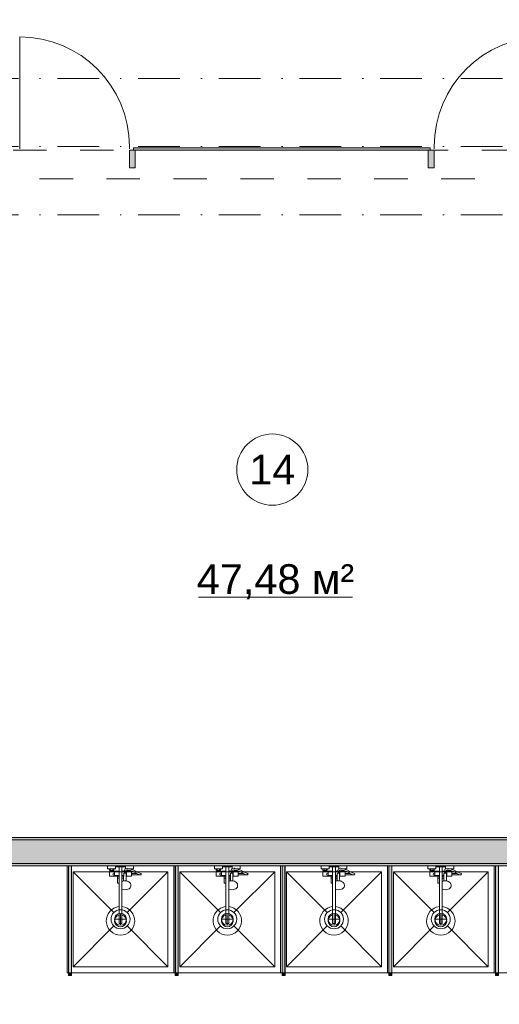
# Model space of a CAD drawing. Header units: millimetres. Extents: x 0 to 1184, y 0 to 836.
# Tile 116 of 241: x 734 to 775, y 287 to 370. Entities that reach past the tile are written whole.
import ezdxf
from ezdxf.xclip import XClip

# ---------------------------------------------------------------- set-up
doc = ezdxf.new("R2010")
doc.units = ezdxf.units.MM
doc.header["$MEASUREMENT"] = 0
doc.header["$XCLIPFRAME"] = 0
doc.linetypes.add('Штриховая', pattern=[5.644444, 2.822222, -2.822222])
doc.linetypes.add('Штрихпунктирная', pattern=[6.702778, 3.527778, -1.763889, 0, -1.411111])
for name, color, linetype in [('Интерьер - Оборудование', 7, 'Continuous'), ('Интерьер - Сантехника', 7, 'Continuous'), ('Конструктив - Навесные Стены', 7, 'Continuous'), ('Конструктив - Стены Блок 200 нов', 7, 'Continuous'), ('Элемент Модели - Зона', 7, 'Continuous'), ('Элемент Модели - Оси', 7, 'Continuous')]:
    doc.layers.add(name, color=color, linetype=linetype)
doc.styles.add('СГЕНЕРИР_СТИЛЬ_3', font='txt')

# ---------------------------------------------------------------- blocks, each defined once
blk = doc.blocks.new('Чертеж_4_4', base_point=(-278.479, 89.564))
at = {"layer": 'Интерьер - Оборудование', "linetype": 'Continuous', "lineweight": 0, "true_color": 0x000000}
for points in [[(738.788, 298.965), (738.548, 298.965), (738.548, 289.965), (738.788, 289.965)], [(747.788, 298.965), (747.548, 298.965), (747.548, 289.965), (747.788, 289.965)], [(756.788, 298.965), (756.548, 298.965), (756.548, 289.965), (756.788, 289.965)], [(765.788, 298.965), (765.548, 298.965), (765.548, 289.965), (765.788, 289.965)], [(774.788, 298.965), (774.548, 298.965), (774.548, 289.965), (774.788, 289.965)]]:
    blk.add_hatch(color=18, dxfattribs=at).paths.add_polyline_path(points)
at = {"layer": 'Интерьер - Оборудование', "linetype": 'Continuous', "lineweight": 0, "true_color": 0x666666}
for points in [[(738.793, 289.715), (738.793, 289.965), (738.543, 289.965), (738.543, 289.715)], [(747.793, 289.715), (747.793, 289.965), (747.543, 289.965), (747.543, 289.715)], [(756.793, 289.715), (756.793, 289.965), (756.543, 289.965), (756.543, 289.715)], [(765.793, 289.715), (765.793, 289.965), (765.543, 289.965), (765.543, 289.715)], [(774.793, 289.715), (774.793, 289.965), (774.543, 289.965), (774.543, 289.715)]]:
    blk.add_hatch(color=251, dxfattribs=at).paths.add_polyline_path(points)
at = {"layer": 'Конструктив - Навесные Стены', "linetype": 'Continuous', "lineweight": 0, "true_color": 0x000000}
for points in [[(743.671, 357.764), (744.171, 357.764), (744.171, 359.264), (743.671, 359.264)], [(744.021, 359.464), (744.021, 359.264), (769.021, 359.264), (769.021, 359.464)], [(768.871, 357.764), (769.371, 357.764), (769.371, 359.264), (768.871, 359.264)]]:
    blk.add_hatch(color=18, dxfattribs=at).paths.add_polyline_path(points)
at = {"layer": 'Конструктив - Стены Блок 200 нов', "linetype": 'Continuous', "lineweight": 0, "true_color": 0x000000}
for points in [[(798.321, 301.365), (714.721, 301.365), (714.721, 301.165), (798.321, 301.165)], [(798.521, 301.165), (714.721, 301.165), (714.721, 299.165), (798.521, 299.165)], [(714.721, 298.965), (817.923, 298.965), (817.923, 299.165), (714.721, 299.165)]]:
    blk.add_hatch(color=18, dxfattribs=at).paths.add_polyline_path(points)
at = {"layer": 'Интерьер - Оборудование', "color": 7, "linetype": 'Continuous', "lineweight": 15}
for p, q in [((738.543, 289.965), (738.543, 298.965)), ((738.543, 298.965), (738.548, 298.965)), ((738.793, 298.965), (738.788, 298.965)), ((738.793, 289.965), (738.793, 298.965)), ((741.993, 298.705), (742.353, 298.705)), ((742.083, 298.705), (742.083, 298.565)), ((742.263, 298.705), (742.263, 298.565)), ((742.803, 298.885), (743.043, 298.885)), ((743.338, 298.735), (743.333, 298.733)), ((743.35, 298.738), (743.338, 298.735)), ((743.482, 298.76), (743.35, 298.738)), ((743.495, 298.76), (743.482, 298.76)), ((743.54, 298.752), (743.495, 298.76)), ((743.733, 298.715), (743.54, 298.752)), ((743.853, 298.672), (743.733, 298.715)), ((743.744, 298.71), (743.744, 298.71)), ((743.76, 298.705), (743.853, 298.705)), ((747.543, 289.965), (747.543, 298.965)), ((747.543, 298.965), (747.548, 298.965)), ((747.793, 298.965), (747.788, 298.965)), ((747.793, 289.965), (747.793, 298.965)), ((750.993, 298.705), (751.353, 298.705)), ((751.083, 298.705), (751.083, 298.565)), ((751.263, 298.705), (751.263, 298.565)), ((751.803, 298.885), (752.043, 298.885)), ((752.338, 298.735), (752.333, 298.733)), ((752.35, 298.738), (752.338, 298.735)), ((752.482, 298.76), (752.35, 298.738)), ((752.495, 298.76), (752.482, 298.76)), ((752.54, 298.752), (752.495, 298.76)), ((752.733, 298.715), (752.54, 298.752)), ((752.853, 298.672), (752.733, 298.715)), ((752.744, 298.71), (752.744, 298.71)), ((752.76, 298.705), (752.853, 298.705)), ((756.543, 289.965), (756.543, 298.965)), ((756.543, 298.965), (756.548, 298.965)), ((756.793, 298.965), (756.788, 298.965)), ((756.793, 289.965), (756.793, 298.965)), ((759.993, 298.705), (760.353, 298.705)), ((760.083, 298.705), (760.083, 298.565)), ((760.263, 298.705), (760.263, 298.565)), ((760.803, 298.885), (761.043, 298.885)), ((761.338, 298.735), (761.333, 298.733)), ((761.35, 298.738), (761.338, 298.735)), ((761.482, 298.76), (761.35, 298.738)), ((761.495, 298.76), (761.482, 298.76)), ((761.54, 298.752), (761.495, 298.76)), ((761.733, 298.715), (761.54, 298.752)), ((761.853, 298.672), (761.733, 298.715)), ((761.744, 298.71), (761.744, 298.71)), ((761.76, 298.705), (761.853, 298.705)), ((765.543, 289.965), (765.543, 298.965)), ((765.543, 298.965), (765.548, 298.965)), ((765.793, 298.965), (765.788, 298.965)), ((765.793, 289.965), (765.793, 298.965)), ((768.993, 298.705), (769.353, 298.705)), ((769.083, 298.705), (769.083, 298.565)), ((769.263, 298.705), (769.263, 298.565)), ((769.803, 298.885), (770.043, 298.885)), ((770.338, 298.735), (770.333, 298.733)), ((770.35, 298.738), (770.338, 298.735)), ((770.482, 298.76), (770.35, 298.738)), ((770.495, 298.76), (770.482, 298.76)), ((770.54, 298.752), (770.495, 298.76)), ((770.733, 298.715), (770.54, 298.752)), ((770.853, 298.672), (770.733, 298.715)), ((770.744, 298.71), (770.744, 298.71)), ((770.76, 298.705), (770.853, 298.705)), ((774.543, 289.965), (774.543, 298.965)), ((774.543, 298.965), (774.548, 298.965)), ((774.793, 298.965), (774.788, 298.965)), ((774.793, 289.965), (774.793, 298.965)), ((742.033, 298.565), (742.313, 298.565)), ((742.033, 298.485), (742.313, 298.485)), ((742.423, 298.485), (742.423, 298.165)), ((742.423, 298.165), (742.803, 298.165)), ((742.673, 298.085), (742.803, 298.085)), ((742.673, 297.935), (742.803, 297.935)), ((742.803, 298.525), (742.803, 297.515)), ((743.043, 296.995), (743.043, 298.525)), ((743.191, 298.165), (743.043, 298.165)), ((743.19, 298.085), (743.043, 298.085)), ((743.173, 297.935), (743.043, 297.935)), ((743.173, 298.085), (743.173, 297.69)), ((743.183, 297.692), (743.188, 297.875)), ((743.188, 297.875), (743.193, 298.297)), ((743.193, 298.297), (743.195, 298.313)), ((743.195, 298.313), (743.202, 298.329)), ((743.202, 298.329), (743.213, 298.342)), ((743.213, 298.342), (743.228, 298.352)), ((743.228, 298.352), (743.243, 298.357)), ((743.367, 298.525), (743.229, 298.525)), ((743.267, 298.369), (743.243, 298.358)), ((743.243, 298.358), (743.243, 298.357)), ((743.243, 298.357), (743.245, 298.358)), ((743.245, 298.358), (743.263, 298.36)), ((743.263, 298.36), (743.323, 298.36)), ((743.293, 298.373), (743.267, 298.369)), ((743.319, 298.369), (743.293, 298.373)), ((743.343, 298.358), (743.319, 298.369)), ((743.323, 298.36), (743.341, 298.358)), ((743.341, 298.358), (743.343, 298.357)), ((743.343, 298.358), (743.343, 298.357)), ((743.343, 298.357), (743.358, 298.352)), ((743.358, 298.352), (743.372, 298.342)), ((743.372, 298.342), (743.384, 298.329)), ((743.384, 298.329), (743.391, 298.313)), ((743.391, 298.313), (743.393, 298.297)), ((743.395, 298.085), (743.393, 298.297)), ((743.423, 298.165), (743.394, 298.165)), ((743.423, 298.165), (743.423, 298.485)), ((743.423, 298.445), (743.423, 298.472)), ((743.423, 298.414), (743.423, 298.445)), ((743.423, 298.38), (743.423, 298.414)), ((743.506, 298.627), (743.491, 298.629)), ((743.698, 298.59), (743.506, 298.627)), ((743.533, 298.565), (743.583, 298.565)), ((743.813, 298.485), (743.533, 298.485)), ((743.583, 298.612), (743.583, 298.565)), ((743.583, 298.565), (743.763, 298.565)), ((743.813, 298.549), (743.698, 298.59)), ((743.763, 298.567), (743.763, 298.565)), ((743.763, 298.565), (743.767, 298.565)), ((743.853, 298.33), (743.853, 298.2)), ((744.457, 298.248), (744.267, 298.33)), ((744.593, 298.203), (744.457, 298.248)), ((744.593, 298.203), (744.613, 298.2)), ((751.033, 298.565), (751.313, 298.565)), ((751.033, 298.485), (751.313, 298.485)), ((751.423, 298.485), (751.423, 298.165)), ((751.423, 298.165), (751.803, 298.165)), ((751.673, 298.085), (751.803, 298.085)), ((751.673, 297.935), (751.803, 297.935)), ((751.803, 298.525), (751.803, 297.515)), ((752.043, 296.995), (752.043, 298.525)), ((752.191, 298.165), (752.043, 298.165)), ((752.19, 298.085), (752.043, 298.085)), ((752.173, 297.935), (752.043, 297.935)), ((752.173, 298.085), (752.173, 297.69)), ((752.183, 297.692), (752.188, 297.875)), ((752.188, 297.875), (752.193, 298.297)), ((752.193, 298.297), (752.195, 298.313)), ((752.195, 298.313), (752.202, 298.329)), ((752.202, 298.329), (752.213, 298.342)), ((752.213, 298.342), (752.228, 298.352)), ((752.228, 298.352), (752.243, 298.357)), ((752.367, 298.525), (752.229, 298.525)), ((752.267, 298.369), (752.243, 298.358)), ((752.243, 298.358), (752.243, 298.357)), ((752.243, 298.357), (752.245, 298.358)), ((752.245, 298.358), (752.263, 298.36)), ((752.263, 298.36), (752.323, 298.36)), ((752.293, 298.373), (752.267, 298.369)), ((752.319, 298.369), (752.293, 298.373)), ((752.343, 298.358), (752.319, 298.369)), ((752.323, 298.36), (752.341, 298.358)), ((752.341, 298.358), (752.343, 298.357)), ((752.343, 298.358), (752.343, 298.357)), ((752.343, 298.357), (752.358, 298.352)), ((752.358, 298.352), (752.372, 298.342)), ((752.372, 298.342), (752.384, 298.329)), ((752.384, 298.329), (752.391, 298.313)), ((752.391, 298.313), (752.393, 298.297)), ((752.395, 298.085), (752.393, 298.297)), ((752.423, 298.165), (752.394, 298.165)), ((752.423, 298.165), (752.423, 298.485)), ((752.423, 298.445), (752.423, 298.472)), ((752.423, 298.414), (752.423, 298.445)), ((752.423, 298.38), (752.423, 298.414)), ((752.506, 298.627), (752.491, 298.629)), ((752.698, 298.59), (752.506, 298.627)), ((752.533, 298.565), (752.583, 298.565)), ((752.813, 298.485), (752.533, 298.485)), ((752.583, 298.612), (752.583, 298.565)), ((752.583, 298.565), (752.763, 298.565)), ((752.813, 298.549), (752.698, 298.59)), ((752.763, 298.567), (752.763, 298.565)), ((752.763, 298.565), (752.767, 298.565)), ((752.853, 298.33), (752.853, 298.2)), ((753.457, 298.248), (753.267, 298.33)), ((753.593, 298.203), (753.457, 298.248)), ((753.593, 298.203), (753.613, 298.2)), ((760.033, 298.565), (760.313, 298.565)), ((760.033, 298.485), (760.313, 298.485)), ((760.423, 298.485), (760.423, 298.165)), ((760.423, 298.165), (760.803, 298.165)), ((760.673, 298.085), (760.803, 298.085)), ((760.673, 297.935), (760.803, 297.935)), ((760.803, 298.525), (760.803, 297.515)), ((761.043, 296.995), (761.043, 298.525)), ((761.191, 298.165), (761.043, 298.165)), ((761.19, 298.085), (761.043, 298.085)), ((761.173, 297.935), (761.043, 297.935)), ((761.173, 298.085), (761.173, 297.69)), ((761.183, 297.692), (761.188, 297.875)), ((761.188, 297.875), (761.193, 298.297)), ((761.193, 298.297), (761.195, 298.313)), ((761.195, 298.313), (761.202, 298.329)), ((761.202, 298.329), (761.213, 298.342)), ((761.213, 298.342), (761.228, 298.352)), ((761.228, 298.352), (761.243, 298.357)), ((761.367, 298.525), (761.229, 298.525)), ((761.267, 298.369), (761.243, 298.358)), ((761.243, 298.358), (761.243, 298.357)), ((761.243, 298.357), (761.245, 298.358)), ((761.245, 298.358), (761.263, 298.36)), ((761.263, 298.36), (761.323, 298.36)), ((761.293, 298.373), (761.267, 298.369)), ((761.319, 298.369), (761.293, 298.373)), ((761.343, 298.358), (761.319, 298.369)), ((761.323, 298.36), (761.341, 298.358)), ((761.341, 298.358), (761.343, 298.357)), ((761.343, 298.358), (761.343, 298.357)), ((761.343, 298.357), (761.358, 298.352)), ((761.358, 298.352), (761.372, 298.342)), ((761.372, 298.342), (761.384, 298.329)), ((761.384, 298.329), (761.391, 298.313)), ((761.391, 298.313), (761.393, 298.297)), ((761.395, 298.085), (761.393, 298.297)), ((761.423, 298.165), (761.394, 298.165)), ((761.423, 298.165), (761.423, 298.485)), ((761.423, 298.445), (761.423, 298.472)), ((761.423, 298.414), (761.423, 298.445)), ((761.423, 298.38), (761.423, 298.414)), ((761.506, 298.627), (761.491, 298.629)), ((761.698, 298.59), (761.506, 298.627)), ((761.533, 298.565), (761.583, 298.565)), ((761.813, 298.485), (761.533, 298.485)), ((761.583, 298.612), (761.583, 298.565)), ((761.583, 298.565), (761.763, 298.565)), ((761.813, 298.549), (761.698, 298.59)), ((761.763, 298.567), (761.763, 298.565)), ((761.763, 298.565), (761.767, 298.565)), ((761.853, 298.33), (761.853, 298.2)), ((762.457, 298.248), (762.267, 298.33)), ((762.593, 298.203), (762.457, 298.248)), ((762.593, 298.203), (762.613, 298.2)), ((769.033, 298.565), (769.313, 298.565)), ((769.033, 298.485), (769.313, 298.485)), ((769.423, 298.485), (769.423, 298.165)), ((769.423, 298.165), (769.803, 298.165)), ((769.673, 298.085), (769.803, 298.085)), ((769.673, 297.935), (769.803, 297.935)), ((769.803, 298.525), (769.803, 297.515)), ((770.043, 296.995), (770.043, 298.525)), ((770.191, 298.165), (770.043, 298.165)), ((770.19, 298.085), (770.043, 298.085)), ((770.173, 297.935), (770.043, 297.935)), ((770.173, 298.085), (770.173, 297.69)), ((770.183, 297.692), (770.188, 297.875)), ((770.188, 297.875), (770.193, 298.297)), ((770.193, 298.297), (770.195, 298.313)), ((770.195, 298.313), (770.202, 298.329)), ((770.202, 298.329), (770.213, 298.342)), ((770.213, 298.342), (770.228, 298.352)), ((770.228, 298.352), (770.243, 298.357)), ((770.367, 298.525), (770.229, 298.525)), ((770.267, 298.369), (770.243, 298.358)), ((770.243, 298.358), (770.243, 298.357)), ((770.243, 298.357), (770.245, 298.358)), ((770.245, 298.358), (770.263, 298.36)), ((770.263, 298.36), (770.323, 298.36)), ((770.293, 298.373), (770.267, 298.369)), ((770.319, 298.369), (770.293, 298.373)), ((770.343, 298.358), (770.319, 298.369)), ((770.323, 298.36), (770.341, 298.358)), ((770.341, 298.358), (770.343, 298.357)), ((770.343, 298.358), (770.343, 298.357)), ((770.343, 298.357), (770.358, 298.352)), ((770.358, 298.352), (770.372, 298.342)), ((770.372, 298.342), (770.384, 298.329)), ((770.384, 298.329), (770.391, 298.313)), ((770.391, 298.313), (770.393, 298.297)), ((770.395, 298.085), (770.393, 298.297)), ((770.423, 298.165), (770.394, 298.165)), ((770.423, 298.165), (770.423, 298.485)), ((770.423, 298.445), (770.423, 298.472)), ((770.423, 298.414), (770.423, 298.445)), ((770.423, 298.38), (770.423, 298.414)), ((770.506, 298.627), (770.491, 298.629)), ((770.698, 298.59), (770.506, 298.627)), ((770.533, 298.565), (770.583, 298.565)), ((770.813, 298.485), (770.533, 298.485)), ((770.583, 298.612), (770.583, 298.565)), ((770.583, 298.565), (770.763, 298.565)), ((770.813, 298.549), (770.698, 298.59)), ((770.763, 298.567), (770.763, 298.565)), ((770.763, 298.565), (770.767, 298.565)), ((770.853, 298.33), (770.853, 298.2)), ((771.457, 298.248), (771.267, 298.33)), ((771.593, 298.203), (771.457, 298.248)), ((771.593, 298.203), (771.613, 298.2)), ((743.043, 297.682), (743.043, 297.682)), ((743.065, 297.663), (743.043, 297.653)), ((743.043, 297.541), (743.043, 297.542)), ((743.117, 297.677), (743.065, 297.663)), ((743.202, 297.697), (743.117, 297.677)), ((743.293, 297.704), (743.202, 297.697)), ((743.384, 297.697), (743.293, 297.704)), ((743.403, 297.692), (743.384, 297.697)), ((752.043, 297.682), (752.043, 297.682)), ((752.065, 297.663), (752.043, 297.653)), ((752.043, 297.541), (752.043, 297.542)), ((752.117, 297.677), (752.065, 297.663)), ((752.202, 297.697), (752.117, 297.677)), ((752.293, 297.704), (752.202, 297.697)), ((752.384, 297.697), (752.293, 297.704)), ((752.403, 297.692), (752.384, 297.697)), ((761.043, 297.682), (761.043, 297.682)), ((761.065, 297.663), (761.043, 297.653)), ((761.043, 297.541), (761.043, 297.542)), ((761.117, 297.677), (761.065, 297.663)), ((761.202, 297.697), (761.117, 297.677)), ((761.293, 297.704), (761.202, 297.697)), ((761.384, 297.697), (761.293, 297.704)), ((761.403, 297.692), (761.384, 297.697)), ((770.043, 297.682), (770.043, 297.682)), ((770.065, 297.663), (770.043, 297.653)), ((770.043, 297.541), (770.043, 297.542)), ((770.117, 297.677), (770.065, 297.663)), ((770.202, 297.697), (770.117, 297.677)), ((770.293, 297.704), (770.202, 297.697)), ((770.384, 297.697), (770.293, 297.704)), ((770.403, 297.692), (770.384, 297.697)), ((742.803, 295.529), (742.803, 294.115)), ((743.043, 295.529), (743.043, 294.115)), ((751.803, 295.529), (751.803, 294.115)), ((752.043, 295.529), (752.043, 294.115)), ((760.803, 295.529), (760.803, 294.115)), ((761.043, 295.529), (761.043, 294.115)), ((769.803, 295.529), (769.803, 294.115)), ((770.043, 295.529), (770.043, 294.115)), ((742.803, 294.115), (743.043, 294.115)), ((751.803, 294.115), (752.043, 294.115)), ((760.803, 294.115), (761.043, 294.115)), ((769.803, 294.115), (770.043, 294.115)), ((738.548, 289.965), (738.543, 289.965)), ((738.788, 289.965), (738.793, 289.965)), ((747.548, 289.965), (747.543, 289.965)), ((747.788, 289.965), (747.793, 289.965)), ((756.548, 289.965), (756.543, 289.965)), ((756.788, 289.965), (756.793, 289.965)), ((765.548, 289.965), (765.543, 289.965)), ((765.788, 289.965), (765.793, 289.965)), ((774.548, 289.965), (774.543, 289.965)), ((774.788, 289.965), (774.793, 289.965))]:
    blk.add_line(p, q, dxfattribs=at)
at = {"layer": 'Интерьер - Оборудование', "color": 7, "linetype": 'Continuous', "lineweight": 15, "flags": 128}
for points in [[(738.788, 298.965), (738.548, 298.965), (738.548, 289.965), (738.788, 289.965)], [(747.788, 298.965), (747.548, 298.965), (747.548, 289.965), (747.788, 289.965)], [(756.788, 298.965), (756.548, 298.965), (756.548, 289.965), (756.788, 289.965)], [(765.788, 298.965), (765.548, 298.965), (765.548, 289.965), (765.788, 289.965)], [(774.788, 298.965), (774.548, 298.965), (774.548, 289.965), (774.788, 289.965)], [(743.423, 298.525), (743.367, 298.525), (743.405, 298.615), (743.491, 298.629), (743.493, 298.565), (743.533, 298.565), (743.533, 298.485), (743.423, 298.485)], [(743.813, 298.485), (743.813, 298.549), (743.992, 298.485), (744.253, 298.336), (744.267, 298.33), (743.853, 298.33), (743.853, 298.485)], [(752.423, 298.525), (752.367, 298.525), (752.405, 298.615), (752.491, 298.629), (752.493, 298.565), (752.533, 298.565), (752.533, 298.485), (752.423, 298.485)], [(752.813, 298.485), (752.813, 298.549), (752.992, 298.485), (753.253, 298.336), (753.267, 298.33), (752.853, 298.33), (752.853, 298.485)], [(761.423, 298.525), (761.367, 298.525), (761.405, 298.615), (761.491, 298.629), (761.493, 298.565), (761.533, 298.565), (761.533, 298.485), (761.423, 298.485)], [(761.813, 298.485), (761.813, 298.549), (761.992, 298.485), (762.253, 298.336), (762.267, 298.33), (761.853, 298.33), (761.853, 298.485)], [(770.423, 298.525), (770.367, 298.525), (770.405, 298.615), (770.491, 298.629), (770.493, 298.565), (770.533, 298.565), (770.533, 298.485), (770.423, 298.485)], [(770.813, 298.485), (770.813, 298.549), (770.992, 298.485), (771.253, 298.336), (771.267, 298.33), (770.853, 298.33), (770.853, 298.485)], [(738.793, 289.715), (738.793, 289.965), (738.543, 289.965), (738.543, 289.715)], [(747.793, 289.715), (747.793, 289.965), (747.543, 289.965), (747.543, 289.715)], [(756.793, 289.715), (756.793, 289.965), (756.543, 289.965), (756.543, 289.715)], [(765.793, 289.715), (765.793, 289.965), (765.543, 289.965), (765.543, 289.715)], [(774.793, 289.715), (774.793, 289.965), (774.543, 289.965), (774.543, 289.715)]]:
    blk.add_lwpolyline(points, close=True, dxfattribs=at)
for points in [[(742.803, 295.529, 19.949874), (743.043, 295.529), (743.043, 296.995), (743.163, 296.966), (743.293, 296.956), (743.422, 296.966), (743.543, 296.995), (743.646, 297.04), (743.726, 297.1), (743.776, 297.169), (743.793, 297.243), (743.793, 297.35), (743.788, 297.381), (743.771, 297.455), (743.756, 297.482), (743.709, 297.549), (743.688, 297.567), (743.615, 297.621), (743.521, 297.663), (743.469, 297.677), (743.403, 297.692), (743.398, 297.875), (743.395, 298.085), (743.853, 298.085), (743.853, 298.2), (744.613, 298.2, 0.853753), (744.633, 298.327), (744.505, 298.369), (744.312, 298.452), (744.046, 298.604), (743.853, 298.672), (743.853, 298.705), (744.013, 298.705), (744.013, 298.965), (743.333, 298.965), (743.333, 298.733), (743.316, 298.723), (743.308, 298.714), (743.301, 298.703), (743.227, 298.525), (743.043, 298.525), (743.043, 298.885), (743.323, 298.885), (743.323, 298.965), (742.523, 298.965), (742.523, 298.885), (742.803, 298.885), (742.803, 298.525), (742.423, 298.525), (742.423, 298.485), (742.313, 298.485), (742.313, 298.565), (742.353, 298.565), (742.353, 298.705), (742.513, 298.705), (742.513, 298.965), (741.833, 298.965), (741.833, 298.705), (741.993, 298.705), (741.993, 298.565), (742.033, 298.565), (742.033, 298.485), (741.993, 298.485), (741.993, 298.085), (742.673, 298.085), (742.673, 297.515), (742.695, 297.515), (742.719, 297.515), (742.752, 297.515), (742.792, 297.515), (742.803, 297.515)], [(751.803, 295.529, 19.949874), (752.043, 295.529), (752.043, 296.995), (752.163, 296.966), (752.293, 296.956), (752.422, 296.966), (752.543, 296.995), (752.646, 297.04), (752.726, 297.1), (752.776, 297.169), (752.793, 297.243), (752.793, 297.35), (752.788, 297.381), (752.771, 297.455), (752.756, 297.482), (752.709, 297.549), (752.688, 297.567), (752.615, 297.621), (752.521, 297.663), (752.469, 297.677), (752.403, 297.692), (752.398, 297.875), (752.395, 298.085), (752.853, 298.085), (752.853, 298.2), (753.613, 298.2, 0.853753), (753.633, 298.327), (753.505, 298.369), (753.312, 298.452), (753.046, 298.604), (752.853, 298.672), (752.853, 298.705), (753.013, 298.705), (753.013, 298.965), (752.333, 298.965), (752.333, 298.733), (752.316, 298.723), (752.308, 298.714), (752.301, 298.703), (752.227, 298.525), (752.043, 298.525), (752.043, 298.885), (752.323, 298.885), (752.323, 298.965), (751.523, 298.965), (751.523, 298.885), (751.803, 298.885), (751.803, 298.525), (751.423, 298.525), (751.423, 298.485), (751.313, 298.485), (751.313, 298.565), (751.353, 298.565), (751.353, 298.705), (751.513, 298.705), (751.513, 298.965), (750.833, 298.965), (750.833, 298.705), (750.993, 298.705), (750.993, 298.565), (751.033, 298.565), (751.033, 298.485), (750.993, 298.485), (750.993, 298.085), (751.673, 298.085), (751.673, 297.515), (751.695, 297.515), (751.719, 297.515), (751.752, 297.515), (751.792, 297.515), (751.803, 297.515)], [(760.803, 295.529, 19.949874), (761.043, 295.529), (761.043, 296.995), (761.163, 296.966), (761.293, 296.956), (761.422, 296.966), (761.543, 296.995), (761.646, 297.04), (761.726, 297.1), (761.776, 297.169), (761.793, 297.243), (761.793, 297.35), (761.788, 297.381), (761.771, 297.455), (761.756, 297.482), (761.709, 297.549), (761.688, 297.567), (761.615, 297.621), (761.521, 297.663), (761.469, 297.677), (761.403, 297.692), (761.398, 297.875), (761.395, 298.085), (761.853, 298.085), (761.853, 298.2), (762.613, 298.2, 0.853753), (762.633, 298.327), (762.505, 298.369), (762.312, 298.452), (762.046, 298.604), (761.853, 298.672), (761.853, 298.705), (762.013, 298.705), (762.013, 298.965), (761.333, 298.965), (761.333, 298.733), (761.316, 298.723), (761.308, 298.714), (761.301, 298.703), (761.227, 298.525), (761.043, 298.525), (761.043, 298.885), (761.323, 298.885), (761.323, 298.965), (760.523, 298.965), (760.523, 298.885), (760.803, 298.885), (760.803, 298.525), (760.423, 298.525), (760.423, 298.485), (760.313, 298.485), (760.313, 298.565), (760.353, 298.565), (760.353, 298.705), (760.513, 298.705), (760.513, 298.965), (759.833, 298.965), (759.833, 298.705), (759.993, 298.705), (759.993, 298.565), (760.033, 298.565), (760.033, 298.485), (759.993, 298.485), (759.993, 298.085), (760.673, 298.085), (760.673, 297.515), (760.695, 297.515), (760.719, 297.515), (760.752, 297.515), (760.792, 297.515), (760.803, 297.515)], [(769.803, 295.529, 19.949874), (770.043, 295.529), (770.043, 296.995), (770.163, 296.966), (770.293, 296.956), (770.422, 296.966), (770.543, 296.995), (770.646, 297.04), (770.726, 297.1), (770.776, 297.169), (770.793, 297.243), (770.793, 297.35), (770.788, 297.381), (770.771, 297.455), (770.756, 297.482), (770.709, 297.549), (770.688, 297.567), (770.615, 297.621), (770.521, 297.663), (770.469, 297.677), (770.403, 297.692), (770.398, 297.875), (770.395, 298.085), (770.853, 298.085), (770.853, 298.2), (771.613, 298.2, 0.853753), (771.633, 298.327), (771.505, 298.369), (771.312, 298.452), (771.046, 298.604), (770.853, 298.672), (770.853, 298.705), (771.013, 298.705), (771.013, 298.965), (770.333, 298.965), (770.333, 298.733), (770.316, 298.723), (770.308, 298.714), (770.301, 298.703), (770.227, 298.525), (770.043, 298.525), (770.043, 298.885), (770.323, 298.885), (770.323, 298.965), (769.523, 298.965), (769.523, 298.885), (769.803, 298.885), (769.803, 298.525), (769.423, 298.525), (769.423, 298.485), (769.313, 298.485), (769.313, 298.565), (769.353, 298.565), (769.353, 298.705), (769.513, 298.705), (769.513, 298.965), (768.833, 298.965), (768.833, 298.705), (768.993, 298.705), (768.993, 298.565), (769.033, 298.565), (769.033, 298.485), (768.993, 298.485), (768.993, 298.085), (769.673, 298.085), (769.673, 297.515), (769.695, 297.515), (769.719, 297.515), (769.752, 297.515), (769.792, 297.515), (769.803, 297.515)]]:
    blk.add_lwpolyline(points, format="xyb", close=True, dxfattribs=at)
at = {"layer": 'Интерьер - Оборудование', "color": 7, "linetype": 'Continuous', "lineweight": 15}
for centre, radius, start, end in [((742.378, 298.265), 0.09, 60, 300), ((751.378, 298.265), 0.09, 60, 300), ((760.378, 298.265), 0.09, 60, 300), ((769.378, 298.265), 0.09, 60, 300), ((742.923, 294.335), 0.5, 103.88654, 76.11346), ((751.923, 294.335), 0.5, 103.88654, 76.11346), ((760.923, 294.335), 0.5, 103.88654, 76.11346), ((769.923, 294.335), 0.5, 103.88654, 76.11346)]:
    blk.add_arc(centre, radius, start, end, dxfattribs=at)
at = {"layer": 'Интерьер - Сантехника', "color": 7, "linetype": 'Continuous', "lineweight": 15}
for p, q in [((738.923, 298.465), (738.923, 290.465)), ((746.923, 298.465), (738.923, 298.465)), ((738.923, 298.465), (742.357, 295.031)), ((746.923, 298.465), (743.489, 295.031)), ((746.923, 290.465), (746.923, 298.465)), ((747.923, 298.465), (747.923, 290.465)), ((755.923, 298.465), (747.923, 298.465)), ((747.923, 298.465), (751.357, 295.031)), ((755.923, 298.465), (752.489, 295.031)), ((755.923, 290.465), (755.923, 298.465)), ((756.923, 298.465), (756.923, 290.465)), ((764.923, 298.465), (756.923, 298.465)), ((756.923, 298.465), (760.357, 295.031)), ((764.923, 298.465), (761.489, 295.031)), ((764.923, 290.465), (764.923, 298.465)), ((765.923, 298.465), (765.923, 290.465)), ((773.923, 298.465), (765.923, 298.465)), ((765.923, 298.465), (769.357, 295.031)), ((773.923, 298.465), (770.489, 295.031)), ((773.923, 290.465), (773.923, 298.465)), ((742.923, 293.965), (742.923, 294.965)), ((751.923, 293.965), (751.923, 294.965)), ((760.923, 293.965), (760.923, 294.965)), ((769.923, 293.965), (769.923, 294.965)), ((738.923, 290.465), (742.357, 293.9)), ((742.423, 294.465), (743.423, 294.465)), ((746.923, 290.465), (743.489, 293.9)), ((747.923, 290.465), (751.357, 293.9)), ((751.423, 294.465), (752.423, 294.465)), ((755.923, 290.465), (752.489, 293.9)), ((756.923, 290.465), (760.357, 293.9)), ((760.423, 294.465), (761.423, 294.465)), ((764.923, 290.465), (761.489, 293.9)), ((765.923, 290.465), (769.357, 293.9)), ((769.423, 294.465), (770.423, 294.465)), ((773.923, 290.465), (770.489, 293.9)), ((738.923, 290.465), (746.923, 290.465)), ((747.923, 290.465), (755.923, 290.465)), ((756.923, 290.465), (764.923, 290.465)), ((765.923, 290.465), (773.923, 290.465))]:
    blk.add_line(p, q, dxfattribs=at)
at = {"layer": 'Интерьер - Сантехника', "color": 7, "linetype": 'Continuous', "lineweight": 15, "flags": 128}
for points in [[(738.423, 289.965), (747.423, 289.965), (747.423, 298.965), (738.423, 298.965)], [(747.423, 289.965), (756.423, 289.965), (756.423, 298.965), (747.423, 298.965)], [(756.423, 289.965), (765.423, 289.965), (765.423, 298.965), (756.423, 298.965)], [(765.423, 289.965), (774.423, 289.965), (774.423, 298.965), (765.423, 298.965)], [(774.423, 289.965), (783.423, 289.965), (783.423, 298.965), (774.423, 298.965)]]:
    blk.add_lwpolyline(points, close=True, dxfattribs=at)
at = {"layer": 'Интерьер - Сантехника', "color": 7, "linetype": 'Continuous', "lineweight": 15}
for centre, radius in [((742.923, 294.465), 0.8), ((742.923, 294.465), 0.5), ((751.923, 294.465), 0.8), ((751.923, 294.465), 0.5), ((760.923, 294.465), 0.8), ((760.923, 294.465), 0.5), ((769.923, 294.465), 0.8), ((769.923, 294.465), 0.5)]:
    blk.add_circle(centre, radius, dxfattribs=at)
at = {"layer": 'Конструктив - Навесные Стены', "color": 7, "linetype": 'Continuous', "lineweight": 15}
for p, q in [((743.671, 359.264), (743.671, 357.764)), ((744.171, 359.264), (743.671, 359.264)), ((744.171, 359.264), (744.171, 357.764)), ((768.871, 359.264), (768.871, 357.764)), ((769.371, 359.264), (768.871, 359.264)), ((769.371, 359.264), (769.371, 357.764)), ((744.171, 357.764), (743.671, 357.764)), ((769.371, 357.764), (768.871, 357.764))]:
    blk.add_line(p, q, dxfattribs=at)
at = {"layer": 'Конструктив - Навесные Стены', "color": 7, "linetype": 'Continuous', "lineweight": 15, "flags": 128}
blk.add_lwpolyline([(744.021, 359.464), (744.021, 359.264), (769.021, 359.264), (769.021, 359.464)], close=True, dxfattribs=at)
at = {"layer": 'Конструктив - Стены Блок 200 нов', "color": 251, "linetype": 'Continuous', "lineweight": 20, "true_color": 0x575757}
for p, q in [((798.521, 301.165), (714.721, 301.165)), ((714.721, 299.165), (798.521, 299.165))]:
    blk.add_line(p, q, dxfattribs=at)
at = {"layer": 'Конструктив - Стены Блок 200 нов', "color": 251, "linetype": 'Continuous', "lineweight": 20, "true_color": 0x575757, "flags": 128}
for points in [[(798.321, 301.365), (714.721, 301.365)], [(714.721, 298.965), (817.923, 298.965)]]:
    blk.add_lwpolyline(points, dxfattribs=at)
at = {"layer": 'Элемент Модели - Зона', "color": 7, "linetype": 'Continuous', "lineweight": 15}
for p, q in [((734.421, 359.564), (734.421, 368.814)), ((734.421, 359.564), (734.421, 359.364)), ((734.421, 359.364), (734.421, 359.564)), ((743.671, 359.564), (743.671, 359.364)), ((743.671, 359.364), (743.671, 359.564)), ((769.371, 359.564), (769.371, 359.364)), ((769.371, 359.364), (769.371, 359.564)), ((749.486, 321.604), (762.492, 321.604))]:
    blk.add_line(p, q, dxfattribs=at)
at = {"layer": 'Элемент Модели - Зона', "color": 7, "linetype": 'Штриховая', "lineweight": 15, "flags": 128}
for points in [[(83.021, 539.138), (82.621, 539.138), (82.621, 452.764), (140.324, 452.764), (140.324, 480.98), (172.947, 513.615), (173.088, 513.474), (173.088, 513.764), (354.521, 513.764), (354.521, 513.564), (495.519, 513.564), (495.519, 513.764), (862.335, 513.764), (894.689, 481.329), (894.722, 477.983), (894.722, 452.614), (895.121, 452.614), (895.121, 432.564), (892.721, 432.564), (892.721, 446.564), (888.521, 446.564), (888.521, 450.564), (804.521, 450.564), (804.521, 446.564), (798.521, 446.564), (798.521, 450.564), (714.721, 450.564), (714.721, 359.264), (798.521, 359.264), (798.521, 366.064), (804.521, 366.064), (804.521, 354.164), (845.321, 354.164), (845.321, 363.264), (846.521, 363.264), (846.521, 301.365), (892.721, 301.365), (892.721, 352.064), (888.021, 352.064), (888.021, 367.064), (892.721, 367.064), (892.721, 417.564), (895.121, 417.564), (895.121, 291.065), (892.721, 291.065), (892.721, 298.965), (714.721, 298.965), (714.721, 236.065), (892.721, 236.065), (892.721, 266.565), (888.522, 266.565), (888.522, 272.82), (892.721, 272.82), (892.721, 276.065), (895.121, 276.065), (895.121, 272.765), (930.021, 272.765), (930.021, 461.615), (923.91, 461.615), (923.91, 539.564), (978.521, 539.564), (978.521, 542.564), (984.521, 542.564), (984.521, 539.564), (1131.771, 539.564), (1131.771, 540.564), (1122.771, 540.564), (1122.771, 564.564), (1048.521, 564.564), (1048.521, 626.364), (1026.821, 626.364), (1026.821, 632.564), (1013.35, 632.564), (984.521, 632.564), (984.521, 626.564), (978.521, 626.564), (978.521, 631.689), (969.519, 631.689), (894.521, 631.689), (894.521, 626.564), (888.521, 626.564), (888.521, 631.689), (804.521, 631.689), (804.521, 626.564), (798.521, 626.564), (798.521, 631.689), (714.521, 631.689), (714.521, 626.564), (708.521, 626.564), (708.521, 631.689), (628.021, 631.689), (628.021, 626.564), (622.021, 626.564), (621.021, 626.564), (621.021, 575.892), (496.022, 575.892), (496.022, 627.564), (496.022, 706.464), (496.122, 706.464), (496.122, 768.064), (468.721, 768.064), (468.721, 686.864), (461.167, 686.864), (461.167, 631.684), (444.522, 631.684), (444.522, 626.564), (438.522, 626.564), (438.522, 631.684), (354.521, 631.684), (354.521, 626.564), (348.521, 626.564), (348.521, 631.684), (331.772, 631.684), (331.772, 554.564), (331.772, 539.564), (264.521, 539.564), (264.521, 536.564), (258.521, 536.564), (258.521, 539.564), (174.521, 539.564), (174.521, 536.564), (168.521, 536.564), (168.521, 539.564), (89.021, 539.564), (89.021, 536.564), (83.021, 536.564)], [(714.721, 356.864), (714.721, 301.365), (798.321, 301.365), (798.321, 356.864)]]:
    blk.add_lwpolyline(points, close=True, dxfattribs=at)
at = {"layer": 'Элемент Модели - Зона', "color": 7, "linetype": 'Continuous', "lineweight": 15, "flags": 128}
blk.add_lwpolyline([(758.72, 332.353, 1), (752.72, 332.353, 1)], format="xyb", close=True, dxfattribs=at)
at = {"layer": 'Элемент Модели - Зона', "color": 7, "linetype": 'Continuous', "lineweight": 15}
for centre, start, end in [((734.421, 359.564), 0, 90), ((778.621, 359.564), 90, 180)]:
    blk.add_arc(centre, 9.25, start, end, dxfattribs=at)
at = {"layer": 'Элемент Модели - Оси', "color": 7, "linetype": 'Штрихпунктирная', "lineweight": 15}
for p, q in [((57.32, 365.314), (1181.052, 365.314)), ((57.32, 359.564), (1181.052, 359.564)), ((57.32, 353.814), (1181.052, 353.814))]:
    blk.add_line(p, q, dxfattribs=at)
at = {"layer": 'Элемент Модели - Зона', "color": 7, "linetype": 'Continuous', "lineweight": 15, "char_height": 2.5, "attachment_point": 5, "style": 'СГЕНЕРИР_СТИЛЬ_3'}
for s, insert in [('\\A1;{\\pqc;\\fArial|b0|i0|c204|p38;14}', (755.72, 332.353)), ('\\A1;{\\pqc;\\fArial|b0|i0|c204|p38;47,48 м²}', (755.989, 322.897))]:
    blk.add_mtext(s, dxfattribs=dict(at, insert=insert))

msp = doc.modelspace()

# ---------------------------------------------------------------- block references
at = {"color": 161, "linetype": 'Continuous', "lineweight": 40, "true_color": 0x83aefe}
ref = msp.add_blockref('Чертеж_4_4', (-278.479, 89.564), dxfattribs=at)
XClip(ref).set_block_clipping_path([(57.3201676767, 151.7660533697), (1181.0522393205, 828.727105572)])

doc.saveas('drawing.dxf')
